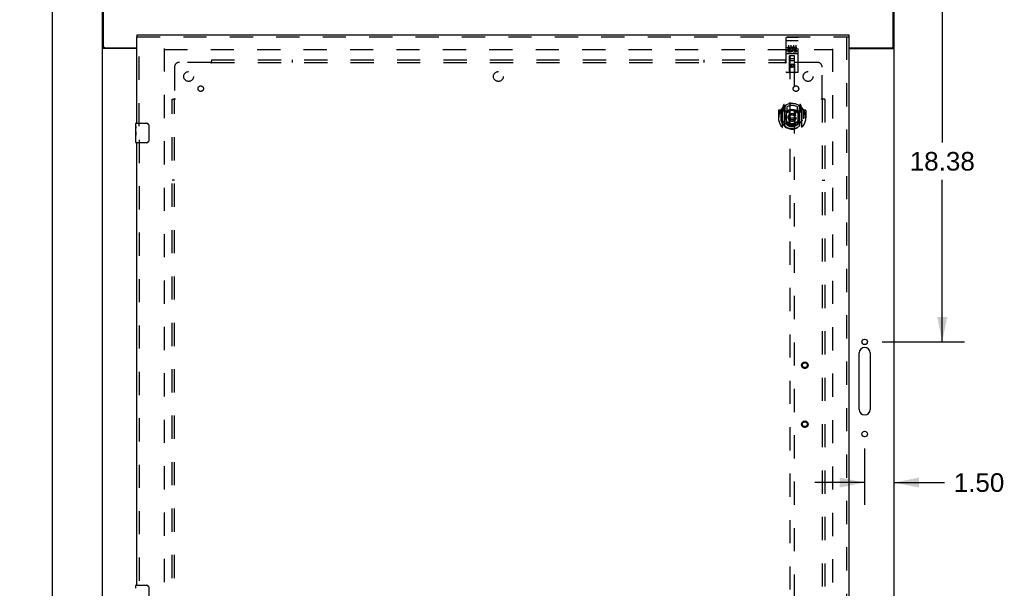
# Model space of a CAD drawing. Header units: inches. Extents: x 0 to 215, y 0 to 139.
# Tile 5 of 14: x 62 to 112, y 62 to 91. Entities that reach past the tile are written whole.
import ezdxf

# ---------------------------------------------------------------- set-up
doc = ezdxf.new("R2010")
doc.units = ezdxf.units.IN
doc.header["$LTSCALE"] = 11.804375
doc.header["$MEASUREMENT"] = 0
doc.linetypes.add('HIDDEN', pattern=[0.2, 0.1, -0.1])
doc.layers.get('0').update_dxf_attribs({"linetype": 'CONTINUOUS'})
for name, color, linetype in [('DEFAULT_2', 8, 'HIDDEN'), ('DIMENSIONS', 7, 'CONTINUOUS'), ('DOOR_ASSEMBLY', 7, 'CONTINUOUS'), ('SUBPANEL', 7, 'CONTINUOUS')]:
    doc.layers.add(name, color=color, linetype=linetype)
doc.styles.get("Standard").update_dxf_attribs({"font": 'arial.ttf'})
doc.dimstyles.new('DIMSTYLE_1', dxfattribs={"dimtxt": 0.946875, "dimasz": 1.2625, "dimexe": 0.09, "dimexo": 0.07, "dimgap": 0.0375, "dimtad": 0, "dimtih": 1, "dimtoh": 1, "dimzin": 4, "dimdsep": 46, "dimtxsty": 'Standard', "dimblk": '_FILLED', "dimblk1": '_FILLED', "dimblk2": '_FILLED', "dimcen": 0.09, "dimadec": 3, "dimazin": 1, "dimtfac": 1, "dimtdec": 3, "dimtofl": 0, "dimtmove": 0, "dimatfit": 3, "dimldrblk": '_FILLED', "dimfxl": 0, "dimtolj": 1, "dimtzin": 4, "dimarcsym": 0})

# ---------------------------------------------------------------- blocks, each defined once
blk = doc.blocks.new('_FILLED')
at = {"color": 0, "linetype": 'ByBlock'}
blk.add_solid([(0, 0), (-1, 0.2), (-1, -0.2)], dxfattribs=at)
blk = doc.blocks.new('*D13')
at = {"layer": 'DIMENSIONS', "color": 2, "linetype": 'Continuous'}
for p, q in [((107.097, 92.769), (109.908, 92.769)), ((108.772, 92.769), (108.772, 84.529)), ((108.772, 74.394), (108.772, 82.635)), ((105.709, 74.394), (109.908, 74.394))]:
    blk.add_line(p, q, dxfattribs=at)
at = {"layer": 'DIMENSIONS', "color": 2, "linetype": 'Continuous', "xscale": 1.2625, "yscale": 1.2625, "zscale": 1.2625}
for p, rotation in [((108.772, 92.769), 90), ((108.772, 74.394), 270)]:
    blk.add_blockref('_FILLED', p, dxfattribs=dict(at, rotation=rotation))
at = {"layer": 'DIMENSIONS', "color": 2, "linetype": 'Continuous', "insert": (108.772, 84.055), "char_height": 0.9469, "width": 3.30878, "attachment_point": 2, "line_spacing_factor": 0.9}
blk.add_mtext('18.38', dxfattribs=at)
blk = doc.blocks.new('*D14')
at = {"layer": 'DIMENSIONS', "color": 2, "linetype": 'Continuous'}
for p, q in [((104.825, 68.963), (104.825, 66.102)), ((104.825, 67.238), (102.3, 67.238)), ((106.325, 67.238), (108.88, 67.238))]:
    blk.add_line(p, q, dxfattribs=at)
at = {"layer": 'DIMENSIONS', "color": 2, "linetype": 'Continuous', "xscale": 1.2625, "yscale": 1.2625, "zscale": 1.2625}
blk.add_blockref('_FILLED', (104.825, 67.238), dxfattribs=at)
at = {"layer": 'DIMENSIONS', "color": 2, "linetype": 'Continuous', "xscale": 1.2625, "yscale": 1.2625, "zscale": 1.2625, "rotation": 180}
blk.add_blockref('_FILLED', (106.325, 67.238), dxfattribs=at)
at = {"layer": 'DIMENSIONS', "color": 2, "linetype": 'Continuous', "insert": (109.353, 67.712), "char_height": 0.9469, "width": 2.57311, "attachment_point": 1, "line_spacing_factor": 0.9}
blk.add_mtext('1.50', dxfattribs=at)
blk = doc.blocks.new('*D15')
at = {"layer": 'DIMENSIONS', "color": 2, "linetype": 'Continuous'}
for p, q in [((65.304, 92.769), (62.38, 92.769)), ((63.516, 92.769), (63.516, 50.716)), ((63.516, 6.769), (63.516, 48.822)), ((65.304, 6.769), (62.38, 6.769))]:
    blk.add_line(p, q, dxfattribs=at)
at = {"layer": 'DIMENSIONS', "color": 2, "linetype": 'Continuous', "xscale": 1.2625, "yscale": 1.2625, "zscale": 1.2625}
for p, rotation in [((63.516, 92.769), 90), ((63.516, 6.769), 270)]:
    blk.add_blockref('_FILLED', p, dxfattribs=dict(at, rotation=rotation))
at = {"layer": 'DIMENSIONS', "color": 2, "linetype": 'Continuous', "insert": (63.516, 50.243), "char_height": 0.9469, "width": 3.30878, "attachment_point": 2, "line_spacing_factor": 0.9}
blk.add_mtext('86.00', dxfattribs=at)

msp = doc.modelspace()

# ---------------------------------------------------------------- linework, layer by layer
at = {"color": 3, "linetype": 'Continuous'}
for p, q in [((66.075, 6.873), (66.075, 92.665)), ((66.127, 89.412), (66.127, 92.769)), ((106.273, 89.412), (106.273, 92.769)), ((106.325, 6.873), (106.325, 92.665)), ((67.825, 89.321), (66.116, 89.321)), ((66.187, 89.352), (67.825, 89.352)), ((104.013, 89.352), (106.213, 89.352)), ((104.013, 89.321), (106.285, 89.321)), ((104.544, 70.956), (104.544, 73.831)), ((105.107, 73.831), (105.107, 70.956))]:
    msp.add_line(p, q, dxfattribs=at)
at = {"color": 7, "linetype": 'Continuous'}
for p, q in [((66.179, 89.352), (66.075, 89.352)), ((66.179, 89.352), (66.179, 89.353)), ((106.221, 89.353), (106.221, 89.352)), ((106.221, 89.352), (106.325, 89.352))]:
    msp.add_line(p, q, dxfattribs=at)
at = {"color": 3, "linetype": 'Continuous'}
for points in [[(66.095, 89.333), (66.092, 89.335), (66.09, 89.336), (66.087, 89.338), (66.085, 89.339), (66.082, 89.341), (66.08, 89.343), (66.079, 89.344), (66.077, 89.346), (66.076, 89.348), (66.076, 89.349), (66.076, 89.35), (66.075, 89.352)], [(66.116, 89.321), (66.114, 89.323), (66.112, 89.324), (66.11, 89.326), (66.107, 89.327), (66.104, 89.329), (66.101, 89.33), (66.095, 89.333)], [(106.285, 89.321), (106.287, 89.323), (106.289, 89.324), (106.291, 89.326), (106.294, 89.327), (106.297, 89.329), (106.3, 89.33), (106.303, 89.332), (106.306, 89.333), (106.308, 89.335), (106.311, 89.336), (106.314, 89.338), (106.316, 89.339), (106.318, 89.341), (106.321, 89.343), (106.322, 89.344), (106.323, 89.346), (106.324, 89.348), (106.325, 89.349), (106.325, 89.35), (106.325, 89.352)]]:
    msp.add_lwpolyline(points, dxfattribs=at)
at = {"color": 7, "linetype": 'Continuous'}
for points in [[(66.198, 89.321), (66.198, 89.323), (66.198, 89.324), (66.198, 89.326), (66.198, 89.327), (66.197, 89.329), (66.196, 89.331), (66.195, 89.333), (66.194, 89.334), (66.192, 89.336), (66.191, 89.337), (66.189, 89.339), (66.188, 89.34), (66.186, 89.341), (66.184, 89.343), (66.183, 89.344), (66.182, 89.346), (66.181, 89.347), (66.18, 89.349), (66.18, 89.35), (66.179, 89.352)], [(106.203, 89.321), (106.203, 89.323), (106.203, 89.324), (106.203, 89.326), (106.203, 89.327), (106.204, 89.329), (106.204, 89.331), (106.206, 89.333), (106.207, 89.334), (106.208, 89.336), (106.21, 89.337), (106.212, 89.339), (106.213, 89.34), (106.215, 89.341), (106.216, 89.343), (106.218, 89.344), (106.219, 89.346), (106.22, 89.347), (106.221, 89.349), (106.221, 89.35), (106.221, 89.352)]]:
    msp.add_lwpolyline(points, dxfattribs=at)
at = {"color": 3, "linetype": 'Continuous'}
for centre in [(104.825, 74.394), (104.825, 69.706)]:
    msp.add_circle(centre, 0.141, dxfattribs=at)
for centre, radius, start, end in [((66.187, 89.412), 0.06, 180, 270), ((106.213, 89.412), 0.06, 270, 360), ((104.825, 73.831), 0.281, 0, 180), ((104.825, 70.956), 0.281, 180, 360)]:
    msp.add_arc(centre, radius, start, end, dxfattribs=at)
at = {"layer": 'DEFAULT_2', "color": 8, "linetype": 'HIDDEN'}
for p, q in [((69.2, 89.321), (69.2, 10.217)), ((69.214, 89.269), (103.186, 89.269)), ((103.2, 10.217), (103.2, 89.321))]:
    msp.add_line(p, q, dxfattribs=at)
at = {"layer": 'DOOR_ASSEMBLY', "color": 7, "linetype": 'Continuous'}
for p, q in [((67.825, 90.019), (67.825, 89.915)), ((104.013, 90.019), (104.013, 89.915)), ((67.765, 85.359), (67.765, 85.504)), ((67.765, 85.101), (67.765, 85.358)), ((67.771, 85.302), (67.765, 85.302)), ((67.765, 85.134), (67.772, 85.134)), ((67.772, 85.134), (67.772, 85.271)), ((67.78, 85.519), (68.32, 85.519)), ((68.42, 85.419), (68.42, 84.619)), ((67.765, 84.534), (67.765, 85.098)), ((67.767, 85.071), (67.765, 85.071)), ((67.765, 84.94), (67.771, 84.94)), ((67.765, 84.904), (67.772, 84.904)), ((67.765, 84.841), (67.772, 84.841)), ((67.765, 84.673), (67.772, 84.673)), ((67.767, 85.074), (67.769, 85.052)), ((67.772, 84.673), (67.772, 84.904)), ((68.32, 84.519), (67.78, 84.519)), ((67.765, 61.859), (67.765, 62.004)), ((67.78, 62.019), (68.32, 62.019)), ((68.42, 61.919), (68.42, 61.119))]:
    msp.add_line(p, q, dxfattribs=at)
at = {"layer": 'DOOR_ASSEMBLY', "color": 3, "linetype": 'Continuous'}
for p, q in [((67.825, 90.019), (104.013, 90.019)), ((67.825, 85.519), (67.825, 89.915)), ((104.013, 89.915), (104.013, 9.623)), ((67.825, 62.019), (67.825, 84.519))]:
    msp.add_line(p, q, dxfattribs=at)
at = {"layer": 'DOOR_ASSEMBLY', "color": 8, "linetype": 'HIDDEN'}
for p, q in [((67.825, 89.915), (104.013, 89.915)), ((67.929, 85.364), (67.929, 89.915)), ((100.825, 89.857), (100.825, 88.132)), ((100.842, 89.728), (100.841, 89.728)), ((100.843, 89.728), (100.842, 89.728)), ((100.844, 89.728), (100.843, 89.728)), ((100.844, 89.728), (100.844, 89.728)), ((100.845, 89.728), (100.844, 89.728)), ((100.846, 89.728), (100.845, 89.728)), ((100.847, 89.728), (100.846, 89.728)), ((100.848, 89.728), (100.847, 89.728)), ((100.849, 89.729), (100.848, 89.728)), ((100.848, 89.728), (100.848, 89.728)), ((100.85, 89.729), (100.849, 89.729)), ((100.851, 89.729), (100.85, 89.729)), ((100.852, 89.729), (100.851, 89.729)), ((100.852, 89.729), (100.852, 89.729)), ((100.853, 89.729), (100.852, 89.729)), ((100.854, 89.729), (100.853, 89.729)), ((100.855, 89.729), (100.854, 89.729)), ((100.855, 89.887), (101.42, 89.887)), ((100.855, 89.729), (101.42, 89.729)), ((101.42, 89.729), (101.421, 89.729)), ((101.421, 89.729), (101.422, 89.729)), ((101.422, 89.729), (101.423, 89.729)), ((101.423, 89.729), (101.424, 89.729)), ((101.424, 89.729), (101.425, 89.729)), ((101.425, 89.729), (101.425, 89.729)), ((101.425, 89.729), (101.426, 89.729)), ((101.426, 89.729), (101.427, 89.728)), ((101.427, 89.728), (101.428, 89.728)), ((101.428, 89.728), (101.429, 89.728)), ((101.429, 89.728), (101.43, 89.728)), ((101.43, 89.728), (101.43, 89.728)), ((101.43, 89.728), (101.431, 89.728)), ((101.431, 89.728), (101.432, 89.728)), ((101.432, 89.728), (101.433, 89.728)), ((101.433, 89.728), (101.433, 89.728)), ((101.45, 88.132), (101.45, 89.857)), ((103.909, 89.915), (103.909, 9.623)), ((100.906, 89.351), (100.906, 89.394)), ((100.906, 89.394), (101.062, 89.394)), ((100.906, 89.351), (101.02, 89.351)), ((100.906, 89.181), (100.906, 89.223)), ((100.906, 89.223), (101.02, 89.223)), ((100.906, 89.181), (101.062, 89.181)), ((100.927, 89.267), (100.927, 89.309)), ((100.927, 89.309), (101.02, 89.309)), ((100.927, 89.267), (101.02, 89.267)), ((100.95, 89.496), (100.95, 89.19)), ((101.02, 89.309), (101.02, 89.351)), ((101.02, 89.223), (101.02, 89.267)), ((101.062, 89.216), (101.062, 89.394)), ((101.062, 89.216), (101.075, 89.235)), ((101.062, 89.181), (101.062, 89.193)), ((101.066, 89.191), (101.062, 89.193)), ((101.087, 89.346), (101.07, 89.385)), ((101.075, 89.496), (101.075, 89.19)), ((101.2, 89.496), (101.2, 89.19)), ((101.218, 89.351), (101.218, 89.394)), ((101.218, 89.394), (101.311, 89.394)), ((101.218, 89.351), (101.311, 89.351)), ((101.278, 89.267), (101.325, 89.267)), ((101.282, 89.308), (101.311, 89.308)), ((101.282, 89.223), (101.375, 89.223)), ((101.282, 89.181), (101.375, 89.181)), ((101.325, 89.496), (101.325, 89.19)), ((101.375, 89.181), (101.375, 89.223)), ((100.855, 89.059), (101.42, 89.059)), ((101.099, 89.075), (100.927, 89.075)), ((101.008, 88.132), (101.011, 88.942)), ((101.265, 88.692), (101.01, 88.692)), ((101.013, 88.942), (101.011, 88.942)), ((101.013, 88.942), (101.013, 51.94)), ((101.263, 88.942), (101.013, 88.942)), ((101.053, 88.817), (101.223, 88.817)), ((101.349, 89.075), (101.177, 89.075)), ((101.263, 51.94), (101.263, 88.942)), ((101.264, 88.942), (101.263, 88.942)), ((101.268, 88.132), (101.264, 88.942)), ((101.138, 88.514), (101.075, 88.477)), ((101.075, 88.477), (101.075, 88.405)), ((101.075, 88.477), (101.085, 88.472)), ((101.075, 88.405), (101.085, 88.411)), ((101.075, 88.405), (101.138, 88.369)), ((101.138, 88.502), (101.085, 88.472)), ((101.085, 88.472), (101.085, 88.411)), ((101.085, 88.411), (101.138, 88.381)), ((101.138, 88.514), (101.138, 88.502)), ((101.2, 88.477), (101.138, 88.514)), ((101.19, 88.472), (101.138, 88.502)), ((101.138, 88.381), (101.19, 88.411)), ((101.138, 88.369), (101.2, 88.405)), ((101.138, 88.369), (101.138, 88.381)), ((101.2, 88.477), (101.19, 88.472)), ((101.19, 88.411), (101.19, 88.472)), ((101.2, 88.405), (101.19, 88.411)), ((101.2, 88.405), (101.2, 88.477)), ((101.42, 88.102), (100.855, 88.102)), ((100.438, 86.171), (100.438, 85.798)), ((100.555, 86.186), (100.453, 86.186)), ((100.555, 86.186), (100.555, 85.798)), ((100.563, 86.171), (100.555, 86.186)), ((100.563, 86.209), (100.563, 85.751)), ((100.638, 86.281), (100.638, 85.314)), ((100.713, 86.468), (100.642, 86.292)), ((100.695, 86.277), (100.695, 86.127)), ((100.763, 86.277), (100.695, 86.277)), ((100.695, 86.127), (100.755, 86.127)), ((100.704, 86.269), (100.733, 86.223)), ((100.735, 86.388), (100.734, 86.387)), ((100.734, 86.387), (100.734, 86.387)), ((100.734, 86.387), (100.734, 86.387)), ((100.755, 86.384), (100.741, 86.465)), ((100.755, 85.368), (100.755, 86.384)), ((100.763, 86.337), (100.833, 86.446)), ((100.763, 85.393), (100.763, 86.396)), ((100.765, 86.371), (100.765, 86.164)), ((100.855, 86.126), (100.783, 86.126)), ((100.785, 86.144), (100.851, 86.144)), ((100.855, 85.485), (100.855, 86.116)), ((100.863, 86.349), (100.863, 86.096)), ((100.975, 86.142), (101.005, 85.798)), ((101.301, 86.142), (101.27, 85.798)), ((101.413, 86.096), (101.413, 86.349)), ((101.493, 86.126), (101.42, 86.126)), ((101.42, 86.116), (101.42, 85.485)), ((101.425, 86.144), (101.49, 86.144)), ((101.443, 86.446), (101.513, 86.337)), ((101.51, 86.164), (101.51, 86.371)), ((101.513, 85.393), (101.513, 86.396)), ((101.58, 86.277), (101.513, 86.277)), ((101.535, 86.465), (101.52, 86.384)), ((101.52, 86.384), (101.52, 85.368)), ((101.52, 86.127), (101.58, 86.127)), ((101.542, 86.387), (101.537, 86.39)), ((101.543, 86.223), (101.572, 86.269)), ((101.634, 86.292), (101.563, 86.468)), ((101.58, 86.127), (101.58, 86.277)), ((101.638, 85.314), (101.638, 86.281)), ((101.72, 86.186), (101.712, 86.171)), ((101.713, 86.209), (101.713, 85.751)), ((101.72, 85.798), (101.72, 86.186)), ((101.823, 86.186), (101.72, 86.186)), ((101.838, 86.171), (101.838, 85.798)), ((100.438, 85.798), (100.453, 85.798)), ((100.555, 85.798), (100.57, 85.798)), ((100.563, 85.751), (100.563, 85.748)), ((100.975, 85.458), (101.005, 85.798)), ((101.005, 85.798), (101.27, 85.798)), ((101.301, 85.458), (101.27, 85.798)), ((101.72, 85.798), (101.705, 85.798)), ((101.713, 85.751), (101.713, 85.748)), ((101.823, 85.798), (101.838, 85.798)), ((100.863, 85.535), (100.863, 85.432)), ((101.413, 85.432), (101.413, 85.535)), ((67.929, 84.674), (67.929, 61.864))]:
    msp.add_line(p, q, dxfattribs=at)
for points in [[(100.841, 89.728), (100.841, 89.728), (100.841, 89.728), (100.84, 89.728), (100.84, 89.728), (100.839, 89.728), (100.839, 89.727), (100.839, 89.727), (100.838, 89.727), (100.838, 89.727), (100.838, 89.727), (100.837, 89.727), (100.837, 89.727), (100.837, 89.727), (100.836, 89.727), (100.836, 89.727), (100.836, 89.727), (100.835, 89.727), (100.835, 89.727), (100.835, 89.727), (100.835, 89.727), (100.834, 89.726), (100.834, 89.726), (100.834, 89.726), (100.833, 89.726), (100.833, 89.726), (100.833, 89.726), (100.832, 89.726), (100.832, 89.726), (100.832, 89.726), (100.832, 89.726), (100.831, 89.726), (100.831, 89.726), (100.831, 89.726), (100.831, 89.725), (100.83, 89.725), (100.83, 89.725), (100.83, 89.725), (100.83, 89.725), (100.83, 89.725), (100.829, 89.725), (100.829, 89.725), (100.829, 89.725), (100.829, 89.725), (100.829, 89.725), (100.828, 89.724), (100.828, 89.724), (100.828, 89.724), (100.828, 89.724), (100.828, 89.724), (100.828, 89.724), (100.827, 89.724), (100.827, 89.724), (100.827, 89.724), (100.827, 89.724), (100.827, 89.724), (100.827, 89.723), (100.827, 89.723), (100.826, 89.723), (100.826, 89.723), (100.826, 89.723), (100.826, 89.723), (100.826, 89.723), (100.826, 89.723), (100.826, 89.723), (100.826, 89.722), (100.826, 89.722), (100.826, 89.722), (100.826, 89.722), (100.826, 89.722), (100.826, 89.722), (100.826, 89.722), (100.825, 89.722), (100.825, 89.722), (100.825, 89.722), (100.825, 89.721), (100.825, 89.721), (100.825, 89.721)], [(101.433, 89.728), (101.434, 89.728), (101.435, 89.728), (101.435, 89.728), (101.435, 89.728), (101.436, 89.728), (101.436, 89.728), (101.436, 89.728), (101.437, 89.727), (101.437, 89.727), (101.437, 89.727), (101.438, 89.727), (101.438, 89.727), (101.438, 89.727), (101.439, 89.727), (101.439, 89.727), (101.439, 89.727), (101.44, 89.727), (101.44, 89.727), (101.44, 89.727), (101.441, 89.727), (101.441, 89.727), (101.441, 89.727), (101.442, 89.726), (101.442, 89.726), (101.442, 89.726), (101.442, 89.726), (101.443, 89.726), (101.443, 89.726), (101.443, 89.726), (101.444, 89.726), (101.444, 89.726), (101.444, 89.726), (101.444, 89.726), (101.445, 89.726), (101.445, 89.726), (101.445, 89.725), (101.445, 89.725), (101.446, 89.725), (101.446, 89.725), (101.446, 89.725), (101.446, 89.725), (101.446, 89.725), (101.447, 89.725), (101.447, 89.725), (101.447, 89.725), (101.447, 89.725), (101.447, 89.724), (101.448, 89.724), (101.448, 89.724), (101.448, 89.724), (101.448, 89.724), (101.448, 89.724), (101.448, 89.724), (101.449, 89.724), (101.449, 89.724), (101.449, 89.724), (101.449, 89.724), (101.449, 89.723), (101.449, 89.723), (101.449, 89.723), (101.449, 89.723), (101.45, 89.723), (101.45, 89.723), (101.45, 89.723), (101.45, 89.723), (101.45, 89.723), (101.45, 89.722), (101.45, 89.722), (101.45, 89.722), (101.45, 89.722), (101.45, 89.722), (101.45, 89.722), (101.45, 89.722), (101.45, 89.722), (101.45, 89.722), (101.45, 89.722), (101.45, 89.721), (101.45, 89.721), (101.45, 89.721)], [(100.927, 89.075), (100.927, 89.075), (100.927, 89.075), (100.926, 89.075), (100.926, 89.075), (100.926, 89.075), (100.926, 89.075), (100.926, 89.075), (100.925, 89.075), (100.925, 89.075), (100.925, 89.075), (100.925, 89.075), (100.925, 89.075), (100.924, 89.075), (100.924, 89.075), (100.924, 89.075), (100.924, 89.075), (100.924, 89.075), (100.924, 89.075), (100.924, 89.075), (100.923, 89.075), (100.923, 89.075), (100.923, 89.075), (100.923, 89.075), (100.923, 89.075), (100.923, 89.075), (100.923, 89.075), (100.922, 89.075), (100.922, 89.075), (100.922, 89.075), (100.922, 89.075), (100.922, 89.075), (100.922, 89.075), (100.922, 89.075), (100.922, 89.075), (100.921, 89.075), (100.921, 89.075), (100.921, 89.076), (100.921, 89.076), (100.921, 89.076), (100.921, 89.076), (100.921, 89.076), (100.921, 89.076), (100.921, 89.076), (100.921, 89.076), (100.92, 89.076), (100.92, 89.076)], [(101.105, 89.076), (101.105, 89.076), (101.105, 89.076), (101.105, 89.076), (101.105, 89.076), (101.105, 89.076), (101.105, 89.076), (101.105, 89.076), (101.105, 89.076), (101.105, 89.076), (101.104, 89.075), (101.104, 89.075), (101.104, 89.075), (101.104, 89.075), (101.104, 89.075), (101.104, 89.075), (101.104, 89.075), (101.104, 89.075), (101.104, 89.075), (101.103, 89.075), (101.103, 89.075), (101.103, 89.075), (101.103, 89.075), (101.103, 89.075), (101.103, 89.075), (101.103, 89.075), (101.102, 89.075), (101.102, 89.075), (101.102, 89.075), (101.102, 89.075), (101.102, 89.075), (101.102, 89.075), (101.101, 89.075), (101.101, 89.075), (101.101, 89.075), (101.101, 89.075), (101.101, 89.075), (101.101, 89.075), (101.1, 89.075), (101.1, 89.075), (101.1, 89.075), (101.1, 89.075), (101.1, 89.075), (101.099, 89.075), (101.099, 89.075), (101.099, 89.075)], [(101.177, 89.075), (101.177, 89.075), (101.177, 89.075), (101.176, 89.075), (101.176, 89.075), (101.176, 89.075), (101.176, 89.075), (101.176, 89.075), (101.175, 89.075), (101.175, 89.075), (101.175, 89.075), (101.175, 89.075), (101.175, 89.075), (101.174, 89.075), (101.174, 89.075), (101.174, 89.075), (101.174, 89.075), (101.174, 89.075), (101.174, 89.075), (101.174, 89.075), (101.173, 89.075), (101.173, 89.075), (101.173, 89.075), (101.173, 89.075), (101.173, 89.075), (101.173, 89.075), (101.173, 89.075), (101.172, 89.075), (101.172, 89.075), (101.172, 89.075), (101.172, 89.075), (101.172, 89.075), (101.172, 89.075), (101.172, 89.075), (101.172, 89.075), (101.171, 89.075), (101.171, 89.075), (101.171, 89.076), (101.171, 89.076), (101.171, 89.076), (101.171, 89.076), (101.171, 89.076), (101.171, 89.076), (101.171, 89.076), (101.171, 89.076), (101.171, 89.076), (101.17, 89.076)], [(101.355, 89.076), (101.355, 89.076), (101.355, 89.076), (101.355, 89.076), (101.355, 89.076), (101.355, 89.076), (101.355, 89.076), (101.355, 89.076), (101.355, 89.076), (101.355, 89.076), (101.354, 89.075), (101.354, 89.075), (101.354, 89.075), (101.354, 89.075), (101.354, 89.075), (101.354, 89.075), (101.354, 89.075), (101.354, 89.075), (101.354, 89.075), (101.353, 89.075), (101.353, 89.075), (101.353, 89.075), (101.353, 89.075), (101.353, 89.075), (101.353, 89.075), (101.353, 89.075), (101.352, 89.075), (101.352, 89.075), (101.352, 89.075), (101.352, 89.075), (101.352, 89.075), (101.352, 89.075), (101.352, 89.075), (101.351, 89.075), (101.351, 89.075), (101.351, 89.075), (101.351, 89.075), (101.351, 89.075), (101.35, 89.075), (101.35, 89.075), (101.35, 89.075), (101.35, 89.075), (101.35, 89.075), (101.349, 89.075), (101.349, 89.075), (101.349, 89.075)], [(100.593, 86.236), (100.593, 86.237), (100.594, 86.238), (100.595, 86.239), (100.595, 86.24), (100.596, 86.241), (100.597, 86.241), (100.598, 86.242), (100.598, 86.243), (100.599, 86.244), (100.6, 86.244), (100.601, 86.245), (100.601, 86.246), (100.602, 86.247), (100.603, 86.247), (100.604, 86.248), (100.605, 86.249), (100.605, 86.249), (100.606, 86.25), (100.607, 86.251), (100.608, 86.251), (100.609, 86.252), (100.61, 86.252), (100.61, 86.253), (100.611, 86.253), (100.612, 86.254), (100.613, 86.255), (100.614, 86.255), (100.615, 86.256), (100.616, 86.256), (100.617, 86.257), (100.618, 86.257), (100.618, 86.257), (100.619, 86.258), (100.62, 86.258)], [(101.655, 86.258), (101.656, 86.258), (101.657, 86.257), (101.658, 86.257), (101.659, 86.257), (101.66, 86.256), (101.661, 86.256), (101.662, 86.255), (101.663, 86.255), (101.664, 86.254), (101.665, 86.253), (101.665, 86.253), (101.666, 86.252), (101.667, 86.252), (101.668, 86.251), (101.669, 86.251), (101.67, 86.25), (101.67, 86.249), (101.671, 86.249), (101.672, 86.248), (101.673, 86.247), (101.674, 86.247), (101.674, 86.246), (101.675, 86.245), (101.676, 86.244), (101.677, 86.244), (101.678, 86.243), (101.678, 86.242), (101.679, 86.241), (101.68, 86.241), (101.681, 86.24), (101.681, 86.239), (101.682, 86.238), (101.683, 86.237), (101.683, 86.236)], [(100.605, 85.684), (100.609, 85.679), (100.612, 85.674), (100.615, 85.669), (100.617, 85.665), (100.62, 85.66), (100.623, 85.656), (100.626, 85.652), (100.628, 85.648), (100.631, 85.644), (100.633, 85.641), (100.636, 85.637), (100.638, 85.634), (100.64, 85.631), (100.643, 85.627), (100.645, 85.625), (100.647, 85.622), (100.649, 85.619), (100.652, 85.616), (100.654, 85.614), (100.656, 85.611), (100.658, 85.609), (100.66, 85.607), (100.662, 85.604), (100.663, 85.602), (100.665, 85.6), (100.667, 85.598), (100.669, 85.596), (100.671, 85.595), (100.672, 85.593), (100.674, 85.591), (100.676, 85.59), (100.677, 85.588), (100.679, 85.587), (100.681, 85.585), (100.682, 85.584), (100.684, 85.583)], [(101.592, 85.583), (101.594, 85.584), (101.595, 85.585), (101.597, 85.587), (101.598, 85.588), (101.6, 85.59), (101.602, 85.591), (101.603, 85.593), (101.605, 85.595), (101.607, 85.596), (101.609, 85.598), (101.611, 85.6), (101.612, 85.602), (101.614, 85.604), (101.616, 85.607), (101.618, 85.609), (101.62, 85.611), (101.622, 85.614), (101.624, 85.616), (101.626, 85.619), (101.629, 85.622), (101.631, 85.624), (101.633, 85.627), (101.635, 85.631), (101.638, 85.634), (101.64, 85.637), (101.643, 85.641), (101.645, 85.644), (101.648, 85.648), (101.65, 85.652), (101.653, 85.656), (101.656, 85.66), (101.658, 85.665), (101.661, 85.669), (101.664, 85.674), (101.667, 85.679), (101.67, 85.684)], [(100.62, 85.337), (100.619, 85.337), (100.618, 85.338), (100.618, 85.338), (100.617, 85.339), (100.616, 85.339), (100.615, 85.34), (100.614, 85.34), (100.613, 85.341), (100.612, 85.341), (100.611, 85.342), (100.61, 85.342), (100.61, 85.343), (100.609, 85.344), (100.608, 85.344), (100.607, 85.345), (100.606, 85.345), (100.605, 85.346), (100.605, 85.347), (100.604, 85.347), (100.603, 85.348), (100.602, 85.349), (100.601, 85.349), (100.601, 85.35), (100.6, 85.351), (100.599, 85.352), (100.598, 85.352), (100.598, 85.353), (100.597, 85.354), (100.596, 85.355), (100.595, 85.356), (100.595, 85.356), (100.594, 85.357), (100.593, 85.358), (100.593, 85.359)], [(101.326, 85.441), (101.32, 85.439), (101.315, 85.438), (101.31, 85.437), (101.304, 85.435), (101.299, 85.434), (101.293, 85.433), (101.288, 85.431), (101.282, 85.43), (101.277, 85.429), (101.271, 85.428), (101.266, 85.427), (101.26, 85.426), (101.255, 85.425), (101.249, 85.424), (101.244, 85.423), (101.238, 85.422), (101.233, 85.422), (101.227, 85.421), (101.222, 85.42), (101.216, 85.42), (101.211, 85.419), (101.205, 85.418), (101.199, 85.418), (101.194, 85.417), (101.188, 85.417), (101.183, 85.417), (101.177, 85.416), (101.171, 85.416), (101.166, 85.416), (101.16, 85.416), (101.155, 85.415), (101.149, 85.415), (101.144, 85.415), (101.138, 85.415), (101.132, 85.415), (101.127, 85.415), (101.121, 85.415), (101.116, 85.416), (101.11, 85.416), (101.104, 85.416), (101.099, 85.416), (101.093, 85.417), (101.088, 85.417), (101.082, 85.417), (101.076, 85.418), (101.071, 85.418), (101.065, 85.419), (101.06, 85.42), (101.054, 85.42), (101.049, 85.421), (101.043, 85.422), (101.038, 85.422), (101.032, 85.423), (101.026, 85.424), (101.021, 85.425), (101.015, 85.426), (101.01, 85.427), (101.004, 85.428), (100.999, 85.429), (100.993, 85.43), (100.988, 85.431), (100.983, 85.433), (100.977, 85.434), (100.972, 85.435), (100.966, 85.437), (100.961, 85.438), (100.955, 85.439), (100.95, 85.441)], [(101.683, 85.359), (101.683, 85.358), (101.682, 85.357), (101.681, 85.356), (101.681, 85.356), (101.68, 85.355), (101.679, 85.354), (101.678, 85.353), (101.678, 85.352), (101.677, 85.352), (101.676, 85.351), (101.675, 85.35), (101.674, 85.349), (101.674, 85.349), (101.673, 85.348), (101.672, 85.347), (101.671, 85.347), (101.67, 85.346), (101.67, 85.345), (101.669, 85.345), (101.668, 85.344), (101.667, 85.344), (101.666, 85.343), (101.665, 85.342), (101.665, 85.342), (101.664, 85.341), (101.663, 85.341), (101.662, 85.34), (101.661, 85.34), (101.66, 85.339), (101.659, 85.339), (101.658, 85.338), (101.657, 85.338), (101.656, 85.337), (101.655, 85.337)]]:
    msp.add_lwpolyline(points, dxfattribs=at)
at = {"layer": 'DOOR_ASSEMBLY', "color": 7, "linetype": 'Continuous'}
for points in [[(67.765, 85.358), (67.766, 85.355), (67.766, 85.35), (67.767, 85.345), (67.768, 85.332)], [(67.768, 85.332), (67.769, 85.324), (67.77, 85.316), (67.771, 85.307)], [(67.771, 85.307), (67.771, 85.298), (67.772, 85.289), (67.772, 85.28), (67.772, 85.271)], [(68.414, 85.455), (68.416, 85.45), (68.417, 85.444), (68.419, 85.438), (68.42, 85.432), (68.42, 85.425), (68.42, 85.419)], [(67.765, 85.101), (67.766, 85.093), (67.766, 85.084), (67.767, 85.074)], [(67.769, 85.052), (67.77, 85.04), (67.771, 85.028), (67.771, 85.015), (67.772, 85.003), (67.772, 84.99), (67.772, 84.977), (67.772, 84.964), (67.772, 84.952), (67.771, 84.939), (67.771, 84.927), (67.77, 84.915)], [(68.42, 84.619), (68.42, 84.613), (68.42, 84.607), (68.419, 84.601), (68.417, 84.595), (68.416, 84.589), (68.414, 84.583)], [(68.414, 61.955), (68.416, 61.95), (68.417, 61.944), (68.419, 61.938), (68.42, 61.932), (68.42, 61.925), (68.42, 61.919)]]:
    msp.add_lwpolyline(points, dxfattribs=at)
at = {"layer": 'DOOR_ASSEMBLY', "color": 8, "linetype": 'HIDDEN'}
for centre, radius in [((101.138, 88.442), 0.085), ((101.138, 88.442), 0.0845), ((101.138, 85.816), 0.35), ((101.138, 85.816), 0.335), ((101.138, 85.816), 0.205), ((101.138, 85.816), 0.133), ((101.784, 73.206), 0.164), ((101.784, 73.206), 0.124), ((101.784, 70.206), 0.164), ((101.784, 70.206), 0.124)]:
    msp.add_circle(centre, radius, dxfattribs=at)
for centre, radius, start, end in [((100.855, 89.857), 0.03, 90, 180), ((101.42, 89.857), 0.03, 0, 90), ((101.112, 89.287), 0.107, 244.2636, 113.4027), ((101.112, 89.287), 0.0639, 234.8895, 113.4026), ((101.282, 89.244), 0.0635, 90, 270), ((101.282, 89.245), 0.0219, 100.307, 270), ((101.311, 89.33), 0.0644, 282.2995, 90.0775), ((101.311, 89.33), 0.0219, 269.9011, 90), ((100.855, 89.029), 0.03, 90, 180), ((101.053, 88.902), 0.04, 90, 180), ((101.053, 88.857), 0.04, 180, 270), ((101.223, 88.902), 0.04, 0, 90), ((101.223, 88.857), 0.04, 270, 360), ((101.42, 89.029), 0.03, 0, 90), ((100.855, 88.132), 0.03, 180, 270), ((100.978, 88.132), 0.03, 270, 360), ((101.298, 88.132), 0.03, 180, 270), ((101.42, 88.132), 0.03, 270, 360), ((101.138, 85.798), 0.7, 125.5126, 54.4874), ((100.453, 86.171), 0.015, 90, 180), ((101.138, 85.798), 0.685, 146.9885, 180), ((100.583, 86.209), 0.02, 144.7039, 180), ((101.138, 85.816), 0.7, 35.2961, 144.7039), ((100.653, 86.281), 0.015, 135.0748, 180), ((100.708, 86.272), 0.005, 90, 212.6792), ((100.726, 86.462), 0.015, 10, 158.1959), ((101.138, 85.485), 0.7, 53.2319, 126.7681), ((100.743, 86.351), 0.02, 0, 125.5126), ((100.575, 86.122), 0.188, 0, 32.6792), ((100.745, 86.371), 0.02, 0, 125.2543), ((100.783, 86.396), 0.02, 121.4688, 179.9992), ((100.783, 86.146), 0.02, 180, 270), ((100.785, 86.164), 0.02, 180, 270), ((100.851, 86.164), 0.02, 270, 293.464), ((100.87, 86.116), 0.015, 112.9863, 180), ((101.138, 85.503), 0.7, 66.536, 113.464), ((101.138, 85.816), 0.6, 62.7204, 117.2796), ((101.138, 85.816), 0.343, 48.8739, 131.1261), ((100.955, 86.14), 0.02, 5.0796, 105.6131), ((101.321, 86.14), 0.02, 74.3869, 174.9204), ((101.405, 86.116), 0.015, 0, 67.0137), ((101.425, 86.164), 0.02, 246.536, 270), ((101.49, 86.164), 0.02, 270, 360), ((101.493, 86.146), 0.02, 270, 360), ((101.493, 86.396), 0.02, 0, 58.5295), ((101.53, 86.371), 0.02, 54.7457, 180), ((101.533, 86.351), 0.02, 54.4874, 180), ((101.701, 86.122), 0.188, 147.3208, 180), ((101.549, 86.462), 0.015, 21.8041, 170), ((101.568, 86.272), 0.005, 327.3208, 90), ((101.623, 86.281), 0.015, 0, 44.9252), ((101.693, 86.209), 0.02, 0, 35.2961), ((101.138, 85.798), 0.685, 0, 33.0115), ((101.823, 86.171), 0.015, 0, 90), ((101.138, 85.8), 0.583, 180.2464, 359.7536), ((100.583, 85.751), 0.02, 180, 187.6622), ((101.138, 85.826), 0.58, 187.6622, 352.3378), ((100.893, 86.096), 0.03, 180, 311.1261), ((101.383, 86.096), 0.03, 228.8739, 360), ((101.693, 85.751), 0.02, 352.3378, 360), ((100.653, 85.314), 0.015, 180, 224.9252), ((101.138, 86.115), 0.7, 229.529, 310.471), ((100.77, 85.368), 0.015, 180, 229.6413), ((100.783, 85.393), 0.02, 180, 230.6594), ((100.87, 85.485), 0.015, 180, 247.0137), ((100.893, 85.535), 0.03, 48.8739, 180), ((101.138, 85.826), 0.48, 235.0461, 304.9539), ((101.138, 85.816), 0.343, 228.8739, 311.1261), ((100.955, 85.46), 0.02, 254.4248, 354.9204), ((101.32, 85.46), 0.02, 185.0796, 285.5752), ((101.383, 85.535), 0.03, 0, 131.1261), ((101.405, 85.485), 0.015, 292.9863, 360), ((101.493, 85.393), 0.02, 309.3378, 359.9984), ((101.505, 85.368), 0.015, 310.3587, 360), ((101.623, 85.314), 0.015, 315.0748, 360)]:
    msp.add_arc(centre, radius, start, end, dxfattribs=at)
at = {"layer": 'DOOR_ASSEMBLY', "color": 7, "linetype": 'Continuous'}
for centre, radius, start, end in [((67.78, 85.504), 0.015, 90, 180), ((68.32, 85.419), 0.1, 21.1999, 90), ((67.78, 84.534), 0.015, 180, 270), ((68.32, 84.619), 0.1, 270, 338.7946), ((67.78, 62.004), 0.015, 90, 180), ((68.32, 61.919), 0.1, 21.1999, 90)]:
    msp.add_arc(centre, radius, start, end, dxfattribs=at)
msp.add_ellipse((68.028, 84.935), major_axis=(0.263, 0), ratio=0.432808, start_param=3.141593, end_param=3.321581, dxfattribs=at)
at = {"layer": 'SUBPANEL', "color": 8, "linetype": 'HIDDEN'}
for p, q in [((71.59, 88.632), (71.583, 88.625)), ((71.607, 88.738), (71.607, 88.651)), ((71.607, 88.738), (100.794, 88.738)), ((71.607, 88.572), (71.607, 88.651)), ((75.732, 88.613), (75.732, 88.738)), ((96.669, 88.613), (96.669, 88.738)), ((100.794, 88.738), (100.794, 88.651)), ((100.794, 88.572), (100.794, 88.651)), ((69.732, 88.363), (69.732, 86.773)), ((71.571, 88.613), (69.982, 88.613)), ((71.607, 88.613), (100.794, 88.613)), ((102.419, 88.613), (100.83, 88.613)), ((102.669, 86.773), (102.669, 88.363)), ((69.607, 12.8), (69.607, 86.738)), ((69.607, 86.738), (69.693, 86.738)), ((69.693, 86.738), (69.773, 86.738)), ((69.732, 12.8), (69.732, 86.738)), ((102.628, 86.738), (102.708, 86.738)), ((102.669, 86.738), (102.669, 12.8)), ((102.688, 86.755), (102.681, 86.761)), ((102.794, 86.738), (102.708, 86.738)), ((102.794, 86.738), (102.794, 12.8)), ((69.732, 82.613), (69.607, 82.613)), ((102.669, 82.613), (102.794, 82.613))]:
    msp.add_line(p, q, dxfattribs=at)
for points in [[(71.583, 88.625), (71.581, 88.623), (71.579, 88.621), (71.578, 88.62), (71.576, 88.618), (71.574, 88.616), (71.573, 88.614), (71.571, 88.613)], [(71.607, 88.651), (71.605, 88.649), (71.603, 88.647), (71.602, 88.645), (71.6, 88.643), (71.599, 88.641), (71.597, 88.64), (71.596, 88.638), (71.594, 88.636), (71.593, 88.635), (71.591, 88.633), (71.59, 88.632)], [(100.794, 88.651), (100.796, 88.649), (100.797, 88.647), (100.799, 88.645), (100.801, 88.643), (100.802, 88.641), (100.804, 88.64), (100.805, 88.638), (100.807, 88.636), (100.808, 88.635), (100.81, 88.633), (100.811, 88.632)], [(100.811, 88.632), (100.818, 88.625), (100.82, 88.623), (100.821, 88.621), (100.823, 88.62), (100.825, 88.618), (100.827, 88.616), (100.828, 88.614), (100.83, 88.613)], [(71.584, 88.594), (71.582, 88.598), (71.58, 88.601), (71.579, 88.603), (71.577, 88.605), (71.576, 88.607), (71.574, 88.609), (71.573, 88.611), (71.571, 88.613)], [(71.607, 88.572), (71.605, 88.573), (71.603, 88.573), (71.602, 88.574), (71.6, 88.575), (71.598, 88.576), (71.597, 88.578), (71.595, 88.579), (71.594, 88.58), (71.592, 88.582), (71.591, 88.584), (71.59, 88.585), (71.588, 88.587), (71.587, 88.589), (71.586, 88.591), (71.584, 88.594)], [(100.794, 88.572), (100.796, 88.573), (100.798, 88.573), (100.799, 88.574), (100.801, 88.575), (100.802, 88.576), (100.804, 88.578), (100.806, 88.579), (100.807, 88.58), (100.809, 88.582), (100.81, 88.584), (100.811, 88.585), (100.813, 88.587), (100.814, 88.589), (100.815, 88.591), (100.817, 88.594), (100.819, 88.598)], [(100.819, 88.598), (100.821, 88.601), (100.822, 88.603), (100.824, 88.605), (100.825, 88.607), (100.827, 88.609), (100.828, 88.611), (100.83, 88.613)], [(69.693, 86.738), (69.695, 86.74), (69.697, 86.741), (69.699, 86.743), (69.701, 86.744), (69.703, 86.746), (69.705, 86.747), (69.707, 86.749), (69.708, 86.75), (69.71, 86.752), (69.711, 86.753), (69.713, 86.755)], [(69.713, 86.755), (69.719, 86.761), (69.721, 86.763), (69.723, 86.765), (69.725, 86.767), (69.727, 86.769), (69.729, 86.77), (69.73, 86.772), (69.732, 86.773)], [(69.746, 86.763), (69.744, 86.765), (69.742, 86.766), (69.739, 86.767), (69.737, 86.769), (69.735, 86.77), (69.733, 86.772), (69.732, 86.773)], [(69.773, 86.738), (69.772, 86.74), (69.771, 86.741), (69.77, 86.743), (69.769, 86.745), (69.768, 86.746), (69.767, 86.748), (69.766, 86.749), (69.764, 86.751), (69.763, 86.752), (69.761, 86.754), (69.759, 86.755), (69.757, 86.756), (69.755, 86.758), (69.753, 86.759), (69.751, 86.76), (69.746, 86.763)], [(102.628, 86.738), (102.629, 86.74), (102.63, 86.741), (102.631, 86.743), (102.632, 86.745), (102.633, 86.746), (102.634, 86.748), (102.635, 86.749), (102.637, 86.751), (102.638, 86.752), (102.64, 86.754), (102.642, 86.755), (102.644, 86.756), (102.646, 86.758), (102.648, 86.759), (102.65, 86.76)], [(102.65, 86.76), (102.654, 86.763), (102.657, 86.765), (102.659, 86.766), (102.661, 86.767), (102.664, 86.769), (102.666, 86.77), (102.667, 86.772), (102.669, 86.773)], [(102.681, 86.761), (102.68, 86.763), (102.678, 86.765), (102.676, 86.767), (102.674, 86.769), (102.672, 86.77), (102.671, 86.772), (102.669, 86.773)], [(102.708, 86.738), (102.706, 86.74), (102.703, 86.741), (102.701, 86.743), (102.699, 86.744), (102.698, 86.746), (102.696, 86.747), (102.694, 86.749), (102.692, 86.75), (102.691, 86.752), (102.689, 86.753), (102.688, 86.755)]]:
    msp.add_lwpolyline(points, dxfattribs=at)
for centre, radius in [((70.45, 87.894), 0.25), ((86.2, 87.894), 0.25), ((101.95, 87.894), 0.25), ((71.069, 87.275), 0.141), ((101.332, 87.275), 0.141)]:
    msp.add_circle(centre, radius, dxfattribs=at)
for centre, start, end in [((69.982, 88.363), 90, 180), ((102.419, 88.363), 0, 90)]:
    msp.add_arc(centre, 0.25, start, end, dxfattribs=at)

# ---------------------------------------------------------------- dimensions: what is measured, and where the dimension line sits
at = {"layer": 'DIMENSIONS', "color": 2, "linetype": 'Continuous'}
for base, p1, p2, angle, picture, middle in [((63.516, 6.769), (65.374, 92.769), (65.374, 6.769), 270, '*D15', (63.51, 49.764)), ((108.771574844, 74.39418224), (107.027164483, 92.76918224), (105.639164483, 74.39418224), 270, '*D13', (108.810047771, 83.576400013)), ((104.825, 67.238), (106.325, 89.321), (104.825, 69.033), 180, '*D14', (110.681, 67.233))]:
    dim = msp.add_linear_dim(base=base, p1=p1, p2=p2, angle=angle, dimstyle='DIMSTYLE_1', dxfattribs=at)
    dim.commit()
    dim.dimension.update_dxf_attribs({"geometry": picture, "text_midpoint": middle, "dimtype": 160})

doc.saveas('drawing.dxf')
